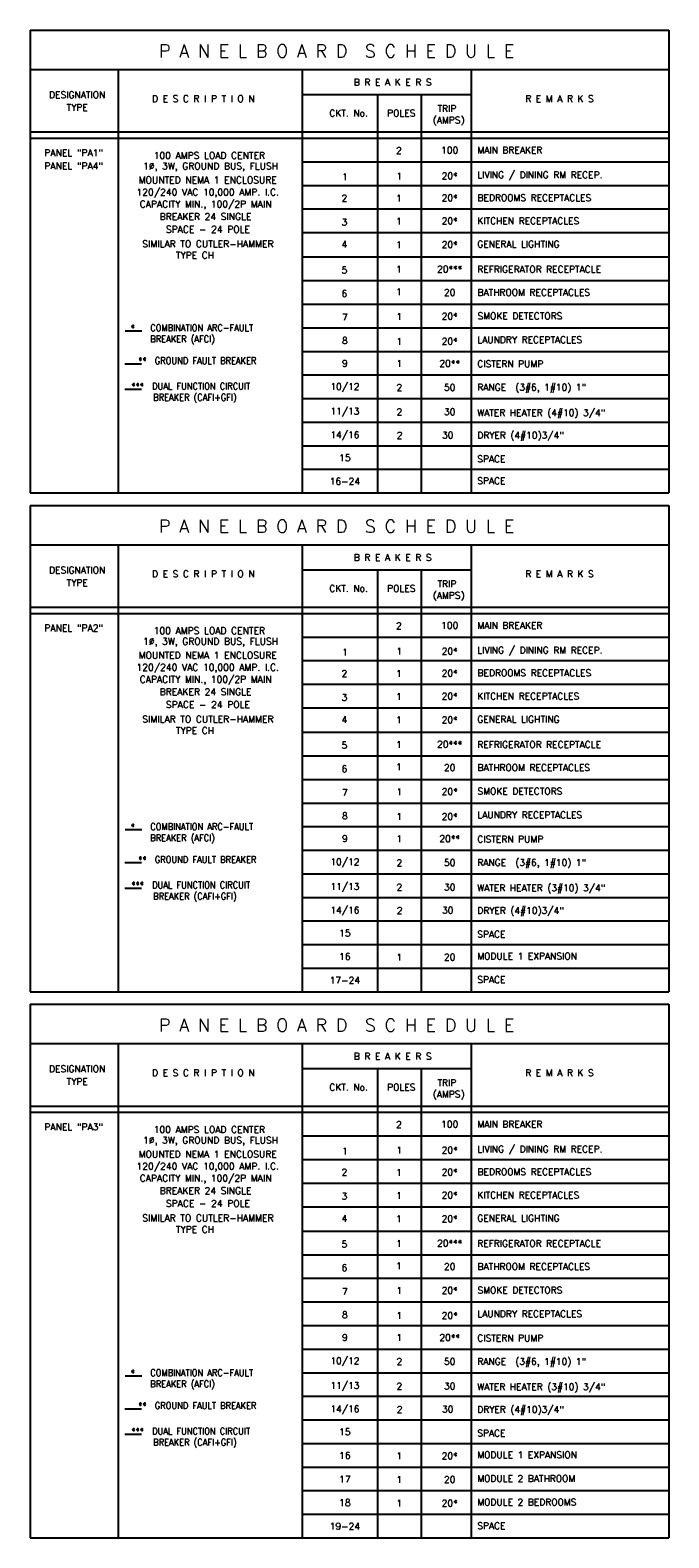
# Model space of a CAD drawing. Header units: inches. Extents: x 31163 to 32654, y 1540 to 4104.
# Tile 25 of 27: x 31760 to 32096, y 3299 to 4092. Entities that reach past the tile are written whole.
import ezdxf
from ezdxf.enums import TextEntityAlignment as Align

# ---------------------------------------------------------------- set-up
doc = ezdxf.new("R2010")
doc.units = ezdxf.units.IN
doc.header["$LTSCALE"] = 2
doc.header["$MEASUREMENT"] = 0
doc.layers.add('EL-ANNO-TEXT', color=4, linetype='CONTINUOUS')
doc.layers.add('PANEL-SCH', color=4, linetype='CONTINUOUS')
doc.styles.add('140ANNO', font='simplex.shx', dxfattribs={"height": 0.14})
doc.styles.add('80', font='simplex.shx', dxfattribs={"width": 0.9, "height": 3.84})

msp = doc.modelspace()

# ---------------------------------------------------------------- linework, layer by layer
at = {"layer": 'EL-ANNO-TEXT', "linetype": 'Continuous'}
for p, q in [((31818.78351466, 3933.36488316), (31810.02128162, 3933.36488316)), ((31818.57189418, 3915.99223851), (31809.80966113, 3915.99223851)), ((31818.57189418, 3902.58467986), (31809.80966113, 3902.58467986)), ((31818.78351466, 3670.94513239), (31810.02128162, 3670.94513239)), ((31818.57189418, 3653.57248774), (31809.80966113, 3653.57248774)), ((31818.57189418, 3640.16492908), (31809.80966113, 3640.16492908)), ((31818.78351466, 3383.70076544), (31810.02128162, 3383.70076544)), ((31818.57189418, 3366.32812079), (31809.80966113, 3366.32812079)), ((31818.57189418, 3352.92056213), (31809.80966113, 3352.92056213))]:
    msp.add_line(p, q, dxfattribs=at)
at = {"layer": 'PANEL-SCH', "color": 3}
for p, q in [((31760.0711164, 4091.66705332), (31760.0711164, 3848.24338878)), ((31760.0711164, 4091.66705332), (32096.11094531, 4091.66705332)), ((32096.11094531, 4091.66705332), (32096.11094531, 3848.24338878)), ((31760.0711164, 4070.98754032), (32096.11094531, 4070.98754032)), ((31760.0711164, 3848.24338878), (32096.11094531, 3848.24338878)), ((31760.0711164, 3841.65961064), (31760.0711164, 3585.82363801)), ((31760.0711164, 3841.65961064), (32096.11094531, 3841.65961064)), ((32096.11094531, 3841.65961064), (32096.11094531, 3585.82363801)), ((31760.0711164, 3820.98009764), (32096.11094531, 3820.98009764)), ((31760.0711164, 3585.82363801), (32096.11094531, 3585.82363801)), ((31760.0711164, 3579.23985987), (31760.0711164, 3298.57927106)), ((31760.0711164, 3579.23985987), (32096.11094531, 3579.23985987)), ((32096.11094531, 3579.23985987), (32096.11094531, 3298.57927106)), ((31760.0711164, 3558.56034687), (32096.11094531, 3558.56034687)), ((31760.0711164, 3298.57927106), (32096.11094531, 3298.57927106))]:
    msp.add_line(p, q, dxfattribs=at)
at = {"layer": 'PANEL-SCH', "color": 4}
for p, q in [((31806.41890071, 4070.98754032), (31806.41890071, 3848.24338878)), ((31903.10461652, 4070.98754032), (31903.10461652, 3848.24338878)), ((31992.09837328, 4070.98754032), (31992.09837328, 3848.24338878)), ((31903.10461652, 4057.84676102), (31992.09837328, 4057.84676102)), ((31942.78272404, 4057.84676102), (31942.78272404, 3848.24338878)), ((31965.7964634, 4057.84676102), (31965.7964634, 3848.24338878)), ((31760.0711164, 4038.13559206), (32096.11094531, 4038.13559206)), ((31760.0711164, 4034.85039723), (32096.11094531, 4034.85039723)), ((31903.10461652, 4022.43808914), (32096.11094531, 4022.43808914)), ((31903.10461652, 4010.02578105), (32096.11094531, 4010.02578105)), ((31903.10461652, 3997.61347296), (32096.11094531, 3997.61347296)), ((31903.10461652, 3985.20116487), (32096.11094531, 3985.20116487)), ((31903.10461652, 3972.36646969), (32096.11094531, 3972.36646969)), ((31903.10461652, 3959.9541616), (32096.11094531, 3959.9541616)), ((31903.10461652, 3947.54185351), (32096.11094531, 3947.54185351)), ((31903.10461652, 3935.12954542), (32096.11094531, 3935.12954542)), ((31903.10461652, 3922.71723733), (32096.11094531, 3922.71723733)), ((31903.10461652, 3910.30492924), (32096.11094531, 3910.30492924)), ((31903.10461652, 3897.89262115), (32096.11094531, 3897.89262115)), ((31903.10461652, 3885.48031306), (32096.11094531, 3885.48031306)), ((31903.10461652, 3873.06800496), (32096.11094531, 3873.06800496)), ((31903.10461652, 3860.65569687), (32096.11094531, 3860.65569687)), ((31806.41890071, 3820.98009764), (31806.41890071, 3585.82363801)), ((31903.10461652, 3820.98009764), (31903.10461652, 3585.82363801)), ((31992.09837328, 3820.98009764), (31992.09837328, 3585.82363801)), ((31903.10461652, 3807.83931833), (31992.09837328, 3807.83931833)), ((31942.78272404, 3807.83931833), (31942.78272404, 3585.82363801)), ((31965.7964634, 3807.83931833), (31965.7964634, 3585.82363801)), ((31760.0711164, 3788.12814938), (32096.11094531, 3788.12814938)), ((31760.0711164, 3784.84295455), (32096.11094531, 3784.84295455)), ((31903.10461652, 3772.43064646), (32096.11094531, 3772.43064646)), ((31903.10461652, 3760.01833837), (32096.11094531, 3760.01833837)), ((31903.10461652, 3747.60603028), (32096.11094531, 3747.60603028)), ((31903.10461652, 3735.19372219), (32096.11094531, 3735.19372219)), ((31903.10461652, 3722.35902701), (32096.11094531, 3722.35902701)), ((31903.10461652, 3709.94671892), (32096.11094531, 3709.94671892)), ((31903.10461652, 3697.53441083), (32096.11094531, 3697.53441083)), ((31903.10461652, 3685.12210274), (32096.11094531, 3685.12210274)), ((31903.10461652, 3672.70979465), (32096.11094531, 3672.70979465)), ((31903.10461652, 3660.29748656), (32096.11094531, 3660.29748656)), ((31903.10461652, 3647.88517846), (32096.11094531, 3647.88517846)), ((31903.10461652, 3635.47287037), (32096.11094531, 3635.47287037)), ((31903.10461652, 3623.06056228), (32096.11094531, 3623.06056228)), ((31903.10461652, 3610.64825419), (32096.11094531, 3610.64825419)), ((31903.10461652, 3598.2359461), (32096.11094531, 3598.2359461)), ((31806.41890071, 3558.56034687), (31806.41890071, 3298.57927106)), ((31903.10461652, 3558.56034687), (31903.10461652, 3298.57927106)), ((31992.09837328, 3558.56034687), (31992.09837328, 3298.57927106)), ((31903.10461652, 3545.41956756), (31992.09837328, 3545.41956756)), ((31942.78272404, 3545.41956756), (31942.78272404, 3298.57927106)), ((31965.7964634, 3545.41956756), (31965.7964634, 3298.57927106)), ((31760.0711164, 3525.70839861), (32096.11094531, 3525.70839861)), ((31760.0711164, 3522.42320378), (32096.11094531, 3522.42320378)), ((31903.10461652, 3510.01089569), (32096.11094531, 3510.01089569)), ((31903.10461652, 3497.5985876), (32096.11094531, 3497.5985876)), ((31903.10461652, 3485.18627951), (32096.11094531, 3485.18627951)), ((31903.10461652, 3472.77397142), (32096.11094531, 3472.77397142)), ((31903.10461652, 3459.93927624), (32096.11094531, 3459.93927624)), ((31903.10461652, 3447.52696815), (32096.11094531, 3447.52696815)), ((31903.10461652, 3435.11466005), (32096.11094531, 3435.11466005)), ((31903.10461652, 3422.70235196), (32096.11094531, 3422.70235196)), ((31903.10461652, 3410.29004387), (32096.11094531, 3410.29004387)), ((31903.10461652, 3397.87773578), (32096.11094531, 3397.87773578)), ((31903.10461652, 3385.46542769), (32096.11094531, 3385.46542769)), ((31903.10461652, 3373.0531196), (32096.11094531, 3373.0531196)), ((31903.10461652, 3360.64081151), (32096.11094531, 3360.64081151)), ((31903.10461652, 3348.22850342), (32096.11094531, 3348.22850342)), ((31903.10461652, 3335.81619533), (32096.11094531, 3335.81619533)), ((31903.10461652, 3323.40388724), (32096.11094531, 3323.40388724)), ((31903.10461652, 3310.99157915), (32096.11094531, 3310.99157915))]:
    msp.add_line(p, q, dxfattribs=at)

# ---------------------------------------------------------------- texts
at = {"layer": 'EL-ANNO-TEXT', "color": 5, "linetype": 'Continuous', "style": '140ANNO'}
for p in [(31923.66432666, 4080.71125078), (31923.66432666, 3830.7038081), (31923.66432666, 3568.28405733)]:
    msp.add_text('P A N E L B O A R D  S C H E D U L E ', height=6.72, dxfattribs=at).set_placement(p, align=Align.MIDDLE)
at = {"layer": 'EL-ANNO-TEXT', "style": '80'}
for s, height, p in [('B R E A K E R S ', 3.5059888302, (31952.0149698, 4064.29607933)), ('DESIGNATION', 3.5059888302, (31784.84593182, 4057.69057363)), ('TYPE', 3.50598883, (31784.84593182, 4051.03501831)), ('D E S C R I P T I O N', 3.5059888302, (31851.17634575, 4055.62368906)), ('R E M A R K S', 3.5059888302, (32038.56631967, 4055.62368906)), ('CKT. No.', 3.507130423, (31927.60463319, 4048.0077001)), ('POLES', 3.507130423, (31955.35259661, 4048.0077001)), ('(AMPS)', 3.507130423, (31980.25835185, 4044.11362633)), ('TRIP', 3.507130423, (31979.3510762, 4050.39716352)), ('PANEL "PA1"', 3.5336549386, (31782.99104588, 4027.17771108)), ('2', 3.50713042, (31954.0844974, 4028.38653983)), ('100', 3.507130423, (31980.81309687, 4028.57901847)), ('PANEL "PA4"', 3.5336549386, (31782.99104588, 4020.22400651)), ('1%%C, 3W, GROUND BUS, FLUSH', 3.5336549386, (31854.99206188, 4019.63988325)), ('100 AMPS LOAD CENTER', 3.5336549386, (31854.35251853, 4025.77565814)), ('MOUNTED NEMA 1 ENCLOSURE', 3.5336549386, (31853.50355646, 4012.8413029)), ('1', 3.50713042, (31925.65535007, 4014.49743035)), ('1', 3.50713042, (31954.32773586, 4014.94577092)), ('20*', 3.507130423, (31980.81309687, 4014.99259013)), ('120/240 VAC 10,000 AMP. I.C.', 3.5336549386, (31853.50355646, 4006.23739596)), ('2', 3.50713042, (31925.41211161, 4003.28698377)), ('1', 3.50713042, (31954.0844974, 4003.2660763)), ('20*', 3.507130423, (31980.81309687, 4003.4310641)), ('CAPACITY MIN., 100/2P MAIN ', 3.5336549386, (31853.59436392, 3999.94550774)), ('BREAKER 24 SINGLE ', 3.5336549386, (31853.59436392, 3993.61644015)), ('3', 3.50713042, (31925.41211161, 3990.67905688)), ('1', 3.50713042, (31954.0844974, 3991.14961555)), ('20*', 3.507130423, (31980.81309687, 3991.3420942)), ('SIMILAR TO CUTLER-HAMMER', 3.5336549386, (31853.59436392, 3979.25100745)), ('SPACE - 24 POLE', 3.5336549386, (31853.59436392, 3986.9034515)), ('20*', 3.507130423, (31980.81309687, 3978.88892846)), ('TYPE CH', 3.533654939, (31846.78837326, 3973.25191028)), ('4', 3.50713042, (31925.41211161, 3979.01155265)), ('1', 3.50713042, (31954.0844974, 3978.82456249)), ('5', 3.50713042, (31925.41211161, 3965.48311799)), ('1', 3.50713042, (31954.0844974, 3965.90261228)), ('20***', 3.507130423, (31980.81309687, 3966.00904596)), ('6', 3.50713042, (31925.41211161, 3953.10911569)), ('1', 3.50713042, (31954.0844974, 3954.1006178)), ('20', 3.507130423, (31980.81309687, 3953.74322124)), ('7', 3.50713042, (31925.65535007, 3940.60732603)), ('1', 3.50713042, (31954.32773586, 3941.06569883)), ('20*', 3.507130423, (31980.81309687, 3941.19929727)), ('8', 3.50713042, (31925.65535007, 3928.34731909)), ('1', 3.50713042, (31954.32773586, 3927.96381316)), ('20*', 3.507130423, (31980.81309687, 3928.01063237)), ('9', 3.50713042, (31925.65535007, 3916.39787668)), ('1', 3.50713042, (31954.32773586, 3916.37216135)), ('20**', 3.507130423, (31980.81309687, 3916.37468108)), ('10/12', 3.507130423, (31925.65535007, 3903.90188723)), ('2', 3.50713042, (31954.32773586, 3903.71072321)), ('50', 3.507130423, (31980.81309687, 3903.75754242)), ('11/13', 3.507130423, (31925.65535007, 3890.91279735)), ('2', 3.50713042, (31954.32773586, 3890.8258908)), ('30', 3.507130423, (31980.81309687, 3890.87271001)), ('14/16', 3.507130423, (31925.65535007, 3878.54913331)), ('2', 3.50713042, (31954.48023934, 3878.52922749)), ('30', 3.507130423, (31979.78882005, 3878.68886754)), ('15', 3.507130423, (31925.65535007, 3866.74864432)), ('16-24', 3.507130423, (31925.65535007, 3854.33633623)), ('B R E A K E R S ', 3.5059888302, (31952.0149698, 3814.28863665)), ('DESIGNATION', 3.5059888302, (31784.84593182, 3807.68313095)), ('D E S C R I P T I O N', 3.5059888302, (31851.17634575, 3805.61624638)), ('R E M A R K S', 3.5059888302, (32038.56631967, 3805.61624638)), ('TYPE', 3.50598883, (31784.84593182, 3801.02757562)), ('CKT. No.', 3.507130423, (31927.60463319, 3798.00025742)), ('POLES', 3.507130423, (31955.35259661, 3798.00025742)), ('TRIP', 3.507130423, (31979.3510762, 3800.38972083)), ('(AMPS)', 3.507130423, (31980.25835185, 3794.10618365)), ('PANEL "PA2"', 3.5336549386, (31782.99104588, 3777.17026839)), ('100 AMPS LOAD CENTER', 3.5336549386, (31854.35251853, 3775.76821546)), ('2', 3.50713042, (31954.0844974, 3778.37909715)), ('100', 3.507130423, (31980.81309687, 3778.57157579)), ('1%%C, 3W, GROUND BUS, FLUSH', 3.5336549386, (31854.99206188, 3769.63244057)), ('20*', 3.507130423, (31980.81309687, 3764.98514744)), ('MOUNTED NEMA 1 ENCLOSURE', 3.5336549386, (31853.50355646, 3762.83386022)), ('1', 3.50713042, (31925.65535007, 3764.48998767)), ('1', 3.50713042, (31954.32773586, 3764.93832823)), ('CAPACITY MIN., 100/2P MAIN ', 3.5336549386, (31853.59436392, 3749.93806506)), ('120/240 VAC 10,000 AMP. I.C.', 3.5336549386, (31853.50355646, 3756.22995328)), ('2', 3.50713042, (31925.41211161, 3753.27954109)), ('1', 3.50713042, (31954.0844974, 3753.25863362)), ('20*', 3.507130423, (31980.81309687, 3753.42362142)), ('BREAKER 24 SINGLE ', 3.5336549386, (31853.59436392, 3743.60899747)), ('20*', 3.507130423, (31980.81309687, 3741.33465152)), ('SPACE - 24 POLE', 3.5336549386, (31853.59436392, 3736.89600881)), ('3', 3.50713042, (31925.41211161, 3740.6716142)), ('1', 3.50713042, (31954.0844974, 3741.14217287)), ('SIMILAR TO CUTLER-HAMMER', 3.5336549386, (31853.59436392, 3729.24356477)), ('4', 3.50713042, (31925.41211161, 3729.00410997)), ('1', 3.50713042, (31954.0844974, 3728.81711981)), ('20*', 3.507130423, (31980.81309687, 3728.88148577)), ('TYPE CH', 3.533654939, (31846.78837326, 3723.2444676)), ('5', 3.50713042, (31925.41211161, 3715.4756753)), ('1', 3.50713042, (31954.0844974, 3715.8951696)), ('20***', 3.507130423, (31980.81309687, 3716.00160328)), ('6', 3.50713042, (31925.41211161, 3703.10167301)), ('1', 3.50713042, (31954.0844974, 3704.09317511)), ('20', 3.507130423, (31980.81309687, 3703.73577856)), ('7', 3.50713042, (31925.65535007, 3690.59988335)), ('1', 3.50713042, (31954.32773586, 3691.05825614)), ('20*', 3.507130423, (31980.81309687, 3691.19185458)), ('8', 3.50713042, (31925.65535007, 3678.33987641)), ('1', 3.50713042, (31954.32773586, 3677.95637048)), ('20*', 3.507130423, (31980.81309687, 3678.00318969)), ('9', 3.50713042, (31925.65535007, 3666.390434)), ('1', 3.50713042, (31954.32773586, 3666.36471867)), ('20**', 3.507130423, (31980.81309687, 3666.3672384)), ('10/12', 3.507130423, (31925.65535007, 3653.89444455)), ('2', 3.50713042, (31954.32773586, 3653.70328053)), ('50', 3.507130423, (31980.81309687, 3653.75009974)), ('11/13', 3.507130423, (31925.65535007, 3640.90535467)), ('2', 3.50713042, (31954.32773586, 3640.81844812)), ('30', 3.507130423, (31980.81309687, 3640.86526732)), ('14/16', 3.507130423, (31925.65535007, 3628.54169063)), ('2', 3.50713042, (31954.48023934, 3628.52178481)), ('30', 3.507130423, (31979.78882005, 3628.68142486)), ('15', 3.507130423, (31925.65535007, 3616.74120164)), ('16', 3.507130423, (31925.65535007, 3604.32889355)), ('1', 3.50713042, (31954.32773586, 3604.05404817)), ('20', 3.507130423, (31980.81309687, 3604.10086738)), ('17-24', 3.507130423, (31925.65535007, 3591.91658546)), ('B R E A K E R S ', 3.5059888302, (31952.0149698, 3551.86888588)), ('DESIGNATION', 3.5059888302, (31784.84593182, 3545.26338018)), ('D E S C R I P T I O N', 3.5059888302, (31851.17634575, 3543.1964956)), ('R E M A R K S', 3.5059888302, (32038.56631967, 3543.1964956)), ('TYPE', 3.50598883, (31784.84593182, 3538.60782485)), ('CKT. No.', 3.507130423, (31927.60463319, 3535.58050665)), ('POLES', 3.507130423, (31955.35259661, 3535.58050665)), ('TRIP', 3.507130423, (31979.3510762, 3537.96997006)), ('(AMPS)', 3.507130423, (31980.25835185, 3531.68643288)), ('PANEL "PA3"', 3.5336549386, (31782.99104588, 3514.75051762)), ('100 AMPS LOAD CENTER', 3.5336549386, (31854.35251853, 3513.34846468)), ('2', 3.50713042, (31954.0844974, 3515.95934637)), ('100', 3.507130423, (31980.81309687, 3516.15182501)), ('1%%C, 3W, GROUND BUS, FLUSH', 3.5336549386, (31854.99206188, 3507.2126898)), ('MOUNTED NEMA 1 ENCLOSURE', 3.5336549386, (31853.50355646, 3500.41410945)), ('1', 3.50713042, (31925.65535007, 3502.0702369)), ('1', 3.50713042, (31954.32773586, 3502.51857746)), ('20*', 3.507130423, (31980.81309687, 3502.56539667)), ('CAPACITY MIN., 100/2P MAIN ', 3.5336549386, (31853.59436392, 3487.51831429)), ('120/240 VAC 10,000 AMP. I.C.', 3.5336549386, (31853.50355646, 3493.81020251)), ('2', 3.50713042, (31925.41211161, 3490.85979032)), ('1', 3.50713042, (31954.0844974, 3490.83888285)), ('20*', 3.507130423, (31980.81309687, 3491.00387065)), ('BREAKER 24 SINGLE ', 3.5336549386, (31853.59436392, 3481.18924669)), ('SPACE - 24 POLE', 3.5336549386, (31853.59436392, 3474.47625804)), ('3', 3.50713042, (31925.41211161, 3478.25186343)), ('1', 3.50713042, (31954.0844974, 3478.7224221)), ('20*', 3.507130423, (31980.81309687, 3478.91490074)), ('SIMILAR TO CUTLER-HAMMER', 3.5336549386, (31853.59436392, 3466.823814)), ('4', 3.50713042, (31925.41211161, 3466.58435919)), ('1', 3.50713042, (31954.0844974, 3466.39736904)), ('20*', 3.507130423, (31980.81309687, 3466.461735)), ('TYPE CH', 3.533654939, (31846.78837326, 3460.82471683)), ('5', 3.50713042, (31925.41211161, 3453.05592453)), ('1', 3.50713042, (31954.0844974, 3453.47541883)), ('20***', 3.507130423, (31980.81309687, 3453.58185251)), ('6', 3.50713042, (31925.41211161, 3440.68192224)), ('1', 3.50713042, (31954.0844974, 3441.67342434)), ('20', 3.507130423, (31980.81309687, 3441.31602779)), ('7', 3.50713042, (31925.65535007, 3428.18013258)), ('1', 3.50713042, (31954.32773586, 3428.63850537)), ('20*', 3.507130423, (31980.81309687, 3428.77210381)), ('8', 3.50713042, (31925.65535007, 3415.92012564)), ('1', 3.50713042, (31954.32773586, 3415.53661971)), ('20*', 3.507130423, (31980.81309687, 3415.58343892)), ('9', 3.50713042, (31925.65535007, 3403.97068323)), ('1', 3.50713042, (31954.32773586, 3403.9449679)), ('20**', 3.507130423, (31980.81309687, 3403.94748763)), ('10/12', 3.507130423, (31925.65535007, 3391.47469378)), ('2', 3.50713042, (31954.32773586, 3391.28352976)), ('50', 3.507130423, (31980.81309687, 3391.33034897)), ('11/13', 3.507130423, (31925.65535007, 3378.4856039)), ('2', 3.50713042, (31954.32773586, 3378.39869734)), ('30', 3.507130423, (31980.81309687, 3378.44551655)), ('14/16', 3.507130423, (31925.65535007, 3366.12193985)), ('2', 3.50713042, (31954.48023934, 3366.10203404)), ('30', 3.507130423, (31979.78882005, 3366.26167409)), ('15', 3.507130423, (31925.65535007, 3354.32145087)), ('16', 3.507130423, (31925.65535007, 3341.90914278)), ('1', 3.50713042, (31954.32773586, 3341.63429739)), ('20*', 3.507130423, (31980.81309687, 3341.6811166)), ('17', 3.507130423, (31925.65535007, 3329.49683469)), ('1', 3.50713042, (31954.32773586, 3329.2219893)), ('20', 3.507130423, (31980.81309687, 3329.26880851)), ('18', 3.507130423, (31925.65535007, 3317.08452659)), ('1', 3.50713042, (31954.32773586, 3316.80968121)), ('20*', 3.507130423, (31980.81309687, 3316.85650042)), ('19-24', 3.507130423, (31925.65535007, 3304.6722185))]:
    msp.add_text(s, height=height, dxfattribs=at).set_placement(p, align=Align.MIDDLE)
for s, height, p in [('MAIN BREAKER', 3.5071304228, (31995.32352066, 4026.82822952)), ('LIVING / DINING RM RECEP.', 3.5071304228, (31995.32352066, 4013.75981468)), ('BEDROOMS RECEPTACLES', 3.5071304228, (31995.44437125, 4001.78812087)), ('KITCHEN RECEPTACLES', 3.5071304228, (31995.32352066, 3989.5892684)), ('GENERAL LIGHTING', 3.5071304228, (31995.32352066, 3977.39816456)), ('REFRIGERATOR RECEPTACLE', 3.5071304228, (31995.32352066, 3964.11273832)), ('BATHROOM RECEPTACLES', 3.5071304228, (31995.44437125, 3951.98100457)), ('SMOKE DETECTORS ', 3.5071304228, (31995.44437125, 3939.55084998)), ('LAUNDRY RECEPTACLES', 3.5071304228, (31995.32352066, 3927.08407696)), ('CISTERN PUMP', 3.5071304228, (31995.32352066, 3914.35790963)), ('RANGE  (3#6, 1#10) 1"', 3.5071304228, (31995.32352066, 3902.02809084)), ('WATER HEATER (4#10) 3/4"', 3.5071304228, (31995.32352066, 3888.69410243)), ('DRYER (4#10)3/4"', 3.5071304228, (31995.32352066, 3876.79481181)), ('SPACE', 3.507130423, (31995.32352066, 3864.34201058)), ('SPACE', 3.507130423, (31995.32352066, 3852.86682824)), ('MAIN BREAKER', 3.5071304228, (31995.32352066, 3776.82078684)), ('LIVING / DINING RM RECEP.', 3.5071304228, (31995.32352066, 3763.752372)), ('BEDROOMS RECEPTACLES', 3.5071304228, (31995.44437125, 3751.78067819)), ('KITCHEN RECEPTACLES', 3.5071304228, (31995.32352066, 3739.58182571)), ('GENERAL LIGHTING', 3.5071304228, (31995.32352066, 3727.39072188)), ('REFRIGERATOR RECEPTACLE', 3.5071304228, (31995.32352066, 3714.10529564)), ('BATHROOM RECEPTACLES', 3.5071304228, (31995.44437125, 3701.97356189)), ('SMOKE DETECTORS ', 3.5071304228, (31995.44437125, 3689.5434073)), ('LAUNDRY RECEPTACLES', 3.5071304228, (31995.32352066, 3677.07663428)), ('CISTERN PUMP', 3.5071304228, (31995.32352066, 3664.35046695)), ('RANGE  (3#6, 1#10) 1"', 3.5071304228, (31995.32352066, 3652.02064816)), ('WATER HEATER (3#10) 3/4"', 3.5071304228, (31995.32352066, 3638.68665975)), ('DRYER (4#10)3/4"', 3.5071304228, (31995.32352066, 3626.78736913)), ('SPACE', 3.507130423, (31995.32352066, 3614.33456789)), ('MODULE 1 EXPANSION', 3.5071304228, (31995.32352066, 3602.85938555)), ('SPACE', 3.507130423, (31995.32352066, 3590.44707746)), ('MAIN BREAKER', 3.5071304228, (31995.32352066, 3514.40103606)), ('LIVING / DINING RM RECEP.', 3.5071304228, (31995.32352066, 3501.33262122)), ('BEDROOMS RECEPTACLES', 3.5071304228, (31995.44437125, 3489.36092741)), ('KITCHEN RECEPTACLES', 3.5071304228, (31995.32352066, 3477.16207494)), ('GENERAL LIGHTING', 3.5071304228, (31995.32352066, 3464.97097111)), ('REFRIGERATOR RECEPTACLE', 3.5071304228, (31995.32352066, 3451.68554487)), ('BATHROOM RECEPTACLES', 3.5071304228, (31995.44437125, 3439.55381111)), ('SMOKE DETECTORS ', 3.5071304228, (31995.44437125, 3427.12365652)), ('LAUNDRY RECEPTACLES', 3.5071304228, (31995.32352066, 3414.6568835)), ('CISTERN PUMP', 3.5071304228, (31995.32352066, 3401.93071618)), ('RANGE  (3#6, 1#10) 1"', 3.5071304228, (31995.32352066, 3389.60089739)), ('WATER HEATER (3#10) 3/4"', 3.5071304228, (31995.32352066, 3376.26690898)), ('DRYER (4#10)3/4"', 3.5071304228, (31995.32352066, 3364.36761836)), ('SPACE', 3.507130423, (31995.32352066, 3351.91481712)), ('MODULE 1 EXPANSION', 3.5071304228, (31995.32352066, 3340.43963478)), ('MODULE 2 BATHROOM', 3.5071304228, (31995.32352066, 3328.02732669)), ('MODULE 2 BEDROOMS', 3.5071304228, (31995.32352066, 3315.6150186)), ('SPACE', 3.507130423, (31995.32352066, 3303.20271051))]:
    msp.add_text(s, height=height, dxfattribs=at).set_placement(p)
at = {"layer": 'EL-ANNO-TEXT', "attachment_point": 2, "style": '80'}
for s, insert, char_height, width in [('*', (31814.11751775, 3936.79427195), 3.53365494, 6.9989776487), ('\\pxql;COMBINATION ARC-FAULT BREAKER (AFCI)', (31854.52718122, 3936.87960583), 3.5336549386, 62.4890350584), ('**  GROUND FAULT BREAKER', (31848.01092591, 3919.58134727), 3.5336549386, 93.7428174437), ('***  DUAL FUNCTION CIRCUIT   BREAKER (CAFI+GFI)', (31846.75274415, 3906.17378861), 3.5336549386, 93.7428174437), ('*', (31814.11751775, 3674.37452117), 3.53365494, 6.9989776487), ('\\pxql;COMBINATION ARC-FAULT BREAKER (AFCI)', (31854.52718122, 3674.45985506), 3.5336549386, 62.4890350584), ('**  GROUND FAULT BREAKER', (31848.01092591, 3657.1615965), 3.5336549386, 93.7428174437), ('***  DUAL FUNCTION CIRCUIT   BREAKER (CAFI+GFI)', (31846.75274415, 3643.75403784), 3.5336549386, 93.7428174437), ('*', (31814.11751775, 3387.13015422), 3.53365494, 6.9989776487), ('\\pxql;COMBINATION ARC-FAULT BREAKER (AFCI)', (31854.52718122, 3387.2154881), 3.5336549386, 62.4890350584), ('**  GROUND FAULT BREAKER', (31848.01092591, 3369.91722954), 3.5336549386, 93.7428174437), ('***  DUAL FUNCTION CIRCUIT   BREAKER (CAFI+GFI)', (31846.75274415, 3356.50967089), 3.5336549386, 93.7428174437)]:
    msp.add_mtext(s, dxfattribs=dict(at, insert=insert, char_height=char_height, width=width))

doc.saveas('drawing.dxf')
